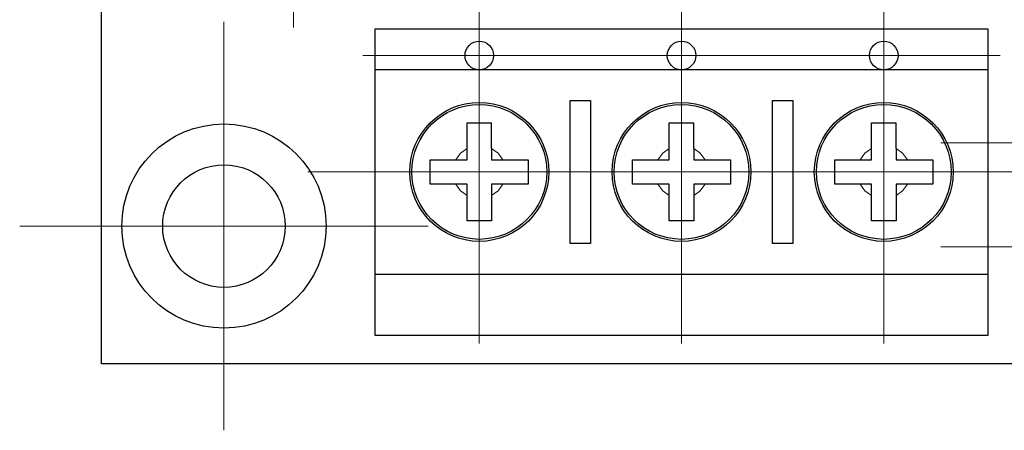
# Model space of a CAD drawing. Header units: millimetres. Extents: x 8.3 to 21.2, y 4.9 to 15.7.
# Tile 2 of 12: x 8.3 to 10.7, y 10 to 11. Entities that reach past the tile are written whole.
import ezdxf

# ---------------------------------------------------------------- set-up
doc = ezdxf.new("R2010")
doc.units = ezdxf.units.MM
doc.linetypes.add('PHANTOM', pattern=[1.27, 0.635, -0.127, 0.127, -0.127, 0.127, -0.127])

# ---------------------------------------------------------------- blocks, each defined once
blk = doc.blocks.new('SW_CENTERMARKSYMBOL_5')
at = {"color": 0, "linetype": 'Continuous', "lineweight": 18}
for p, q in [((0, 0.25), (0, 0.42)), ((0, 0), (0, 0.25)), ((-0.25, 0), (-0.42, 0)), ((0, 0), (-0.25, 0)), ((0, 0), (0, -0.25)), ((0, 0), (0.25, 0)), ((0.25, 0), (0.42, 0)), ((0, -0.25), (0, -0.42))]:
    blk.add_line(p, q, dxfattribs=at)
blk = doc.blocks.new('SW_CENTERMARKSYMBOL_7')
at = {"color": 0, "linetype": 'Continuous', "lineweight": 18}
for p, q in [((0, 0.25), (0, 0.42)), ((0, 0), (0, 0.25)), ((-0.25, 0), (-0.42, 0)), ((0, 0), (-0.25, 0)), ((0, 0), (0, -0.25)), ((0, 0), (0.25, 0)), ((0.25, 0), (0.42, 0)), ((0, -0.25), (0, -0.42))]:
    blk.add_line(p, q, dxfattribs=at)
blk = doc.blocks.new('SW_CENTERMARKSYMBOL_8')
at = {"color": 0, "linetype": 'Continuous', "lineweight": 18}
for p, q in [((0, 0.25), (0, 0.42)), ((0, 0), (0, 0.25)), ((-0.25, 0), (-0.42, 0)), ((0, 0), (-0.25, 0)), ((0, 0), (0, -0.25)), ((0, 0), (0.25, 0)), ((0.25, 0), (0.42, 0)), ((0, -0.25), (0, -0.42))]:
    blk.add_line(p, q, dxfattribs=at)
blk = doc.blocks.new('SW_CENTERMARKSYMBOL_9')
at = {"color": 0, "linetype": 'Continuous', "lineweight": 18}
for p, q in [((0, 0.25), (0, 0.42)), ((0, 0), (0, 0.25)), ((-0.25, 0), (-0.42, 0)), ((0, 0), (-0.25, 0)), ((0, 0), (0, -0.25)), ((0, 0), (0.25, 0)), ((0.25, 0), (0.42, 0)), ((0, -0.25), (0, -0.42))]:
    blk.add_line(p, q, dxfattribs=at)
blk = doc.blocks.new('SW_CENTERMARKSYMBOL_12')
at = {"color": 0, "linetype": 'Continuous', "lineweight": 18}
for p, q in [((0, 0.25), (0, 0.29)), ((0, 0), (0, 0.25)), ((-0.25, 0), (-0.29, 0)), ((0, 0), (-0.25, 0)), ((0, 0), (0, -0.25)), ((0, 0), (0.25, 0)), ((0.25, 0), (0.29, 0)), ((0, -0.25), (0, -0.29))]:
    blk.add_line(p, q, dxfattribs=at)
blk = doc.blocks.new('SW_CENTERMARKSYMBOL_13')
at = {"color": 0, "linetype": 'Continuous', "lineweight": 18}
for p, q in [((0, 0.25), (0, 0.29)), ((0, 0), (0, 0.25)), ((-0.25, 0), (-0.29, 0)), ((0, 0), (-0.25, 0)), ((0, 0), (0, -0.25)), ((0, 0), (0.25, 0)), ((0.25, 0), (0.29, 0)), ((0, -0.25), (0, -0.29))]:
    blk.add_line(p, q, dxfattribs=at)
blk = doc.blocks.new('SW_CENTERMARKSYMBOL_26')
at = {"color": 0, "linetype": 'Continuous', "lineweight": 18}
for p, q in [((0, 0.25), (0, 0.285)), ((0, 0), (0, 0.25)), ((-0.25, 0), (-0.285, 0)), ((0, 0), (-0.25, 0)), ((0, 0), (0, -0.25)), ((0, 0), (0.25, 0)), ((0.25, 0), (0.285, 0)), ((0, -0.25), (0, -0.285))]:
    blk.add_line(p, q, dxfattribs=at)
blk = doc.blocks.new('SW_CENTERMARKSYMBOL_27')
at = {"color": 0, "linetype": 'Continuous', "lineweight": 18}
for p, q in [((0, 0.25), (0, 0.285)), ((0, 0), (0, 0.25)), ((-0.25, 0), (-0.285, 0)), ((0, 0), (-0.25, 0)), ((0, 0), (0, -0.25)), ((0, 0), (0.25, 0)), ((0.25, 0), (0.285, 0)), ((0, -0.25), (0, -0.285))]:
    blk.add_line(p, q, dxfattribs=at)
blk = doc.blocks.new('SW_CENTERMARKSYMBOL_28')
at = {"color": 0, "linetype": 'Continuous', "lineweight": 18}
for p, q in [((0, 0.25), (0, 0.285)), ((0, 0), (0, 0.25)), ((-0.25, 0), (-0.285, 0)), ((0, 0), (-0.25, 0)), ((0, 0), (0, -0.25)), ((0, 0), (0.25, 0)), ((0.25, 0), (0.285, 0)), ((0, -0.25), (0, -0.285))]:
    blk.add_line(p, q, dxfattribs=at)
blk = doc.blocks.new('SW_CENTERMARKSYMBOL_29')
at = {"color": 0, "linetype": 'Continuous', "lineweight": 18}
for p, q in [((0, 0.25), (0, 0.5)), ((0, 0), (0, 0.25)), ((-0.25, 0), (-0.5, 0)), ((0, 0), (-0.25, 0)), ((0, 0), (0, -0.25)), ((0, 0), (0.25, 0)), ((0.25, 0), (0.5, 0)), ((0, -0.25), (0, -0.5))]:
    blk.add_line(p, q, dxfattribs=at)

msp = doc.modelspace()

# ---------------------------------------------------------------- linework, layer by layer
at = {"color": 7, "linetype": 'Continuous', "lineweight": 25}
for p, q in [((8.4629, 10.1701), (8.4629, 14.5451)), ((9.1329, 10.9901), (10.6329, 10.9901)), ((9.1329, 10.8901), (9.1329, 10.9901)), ((10.6329, 10.9901), (10.6329, 10.8901)), ((10.6329, 10.8901), (9.1329, 10.8901)), ((9.1329, 10.3901), (9.1329, 10.8901)), ((10.6329, 10.8901), (10.6329, 10.3901)), ((9.6104, 10.8151), (9.6604, 10.8151)), ((9.6104, 10.4651), (9.6104, 10.8151)), ((9.6604, 10.8151), (9.6604, 10.4651)), ((10.1054, 10.8151), (10.1554, 10.8151)), ((10.1054, 10.4651), (10.1054, 10.8151)), ((10.1554, 10.8151), (10.1554, 10.4651)), ((9.3579, 10.7601), (9.4179, 10.7601)), ((9.3579, 10.6978), (9.3579, 10.7601)), ((9.4179, 10.6978), (9.4179, 10.7601)), ((9.8529, 10.7601), (9.9129, 10.7601)), ((9.8529, 10.6978), (9.8529, 10.7601)), ((9.9129, 10.6978), (9.9129, 10.7601)), ((10.3479, 10.7601), (10.4079, 10.7601)), ((10.3479, 10.6978), (10.3479, 10.7601)), ((10.4079, 10.6978), (10.4079, 10.7601)), ((9.3579, 10.6701), (9.3579, 10.6978)), ((9.4179, 10.6978), (9.4179, 10.6701)), ((9.8529, 10.6701), (9.8529, 10.6978)), ((9.9129, 10.6978), (9.9129, 10.6701)), ((10.3479, 10.6701), (10.3479, 10.6978)), ((10.4079, 10.6978), (10.4079, 10.6701)), ((9.2679, 10.6701), (9.3302, 10.6701)), ((9.2679, 10.6101), (9.2679, 10.6701)), ((9.3302, 10.6701), (9.3579, 10.6701)), ((9.4179, 10.6701), (9.4456, 10.6701)), ((9.4456, 10.6701), (9.5079, 10.6701)), ((9.5079, 10.6701), (9.5079, 10.6101)), ((9.7629, 10.6701), (9.8252, 10.6701)), ((9.7629, 10.6101), (9.7629, 10.6701)), ((9.8252, 10.6701), (9.8529, 10.6701)), ((9.9129, 10.6701), (9.9406, 10.6701)), ((9.9406, 10.6701), (10.0029, 10.6701)), ((10.0029, 10.6701), (10.0029, 10.6101)), ((10.2579, 10.6701), (10.3202, 10.6701)), ((10.2579, 10.6101), (10.2579, 10.6701)), ((10.3202, 10.6701), (10.3479, 10.6701)), ((10.4079, 10.6701), (10.4356, 10.6701)), ((10.4356, 10.6701), (10.4979, 10.6701)), ((10.4979, 10.6701), (10.4979, 10.6101)), ((9.3302, 10.6101), (9.2679, 10.6101)), ((9.3579, 10.6101), (9.3302, 10.6101)), ((9.3579, 10.5825), (9.3579, 10.6101)), ((9.4179, 10.6101), (9.4179, 10.5825)), ((9.4456, 10.6101), (9.4179, 10.6101)), ((9.5079, 10.6101), (9.4456, 10.6101)), ((9.8252, 10.6101), (9.7629, 10.6101)), ((9.8529, 10.6101), (9.8252, 10.6101)), ((9.8529, 10.5825), (9.8529, 10.6101)), ((9.9129, 10.6101), (9.9129, 10.5825)), ((9.9406, 10.6101), (9.9129, 10.6101)), ((10.0029, 10.6101), (9.9406, 10.6101)), ((10.3202, 10.6101), (10.2579, 10.6101)), ((10.3479, 10.6101), (10.3202, 10.6101)), ((10.3479, 10.5825), (10.3479, 10.6101)), ((10.4079, 10.6101), (10.4079, 10.5825)), ((10.4356, 10.6101), (10.4079, 10.6101)), ((10.4979, 10.6101), (10.4356, 10.6101)), ((9.3579, 10.5201), (9.3579, 10.5825)), ((9.4179, 10.5825), (9.4179, 10.5201)), ((9.8529, 10.5201), (9.8529, 10.5825)), ((9.9129, 10.5825), (9.9129, 10.5201)), ((10.3479, 10.5201), (10.3479, 10.5825)), ((10.4079, 10.5825), (10.4079, 10.5201)), ((9.4179, 10.5201), (9.3579, 10.5201)), ((9.9129, 10.5201), (9.8529, 10.5201)), ((10.4079, 10.5201), (10.3479, 10.5201)), ((9.6604, 10.4651), (9.6104, 10.4651)), ((10.1554, 10.4651), (10.1054, 10.4651)), ((9.1329, 10.3901), (10.6329, 10.3901)), ((9.1329, 10.2401), (9.1329, 10.3901)), ((10.6329, 10.3901), (10.6329, 10.2401)), ((10.6329, 10.2401), (9.1329, 10.2401)), ((12.7629, 10.1701), (8.4629, 10.1701))]:
    msp.add_line(p, q, dxfattribs=at)
at = {"color": 8, "linetype": 'PHANTOM', "lineweight": 18, "flags": 128}
for points in [[(9.3579, 10.6978), (9.3419, 10.6861), (9.3302, 10.6701)], [(9.4456, 10.6701), (9.4339, 10.6861), (9.4179, 10.6978)], [(9.8529, 10.6978), (9.8369, 10.6861), (9.8252, 10.6701)], [(9.9406, 10.6701), (9.9289, 10.6861), (9.9129, 10.6978)], [(10.3479, 10.6978), (10.3319, 10.6861), (10.3202, 10.6701)], [(10.4356, 10.6701), (10.4239, 10.6861), (10.4079, 10.6978)], [(9.3302, 10.6101), (9.3419, 10.5941), (9.3579, 10.5825)], [(9.4179, 10.5825), (9.4339, 10.5941), (9.4456, 10.6101)], [(9.8252, 10.6101), (9.8369, 10.5941), (9.8529, 10.5825)], [(9.9129, 10.5825), (9.9289, 10.5941), (9.9406, 10.6101)], [(10.3202, 10.6101), (10.3319, 10.5941), (10.3479, 10.5825)], [(10.4079, 10.5825), (10.4239, 10.5941), (10.4356, 10.6101)]]:
    msp.add_lwpolyline(points, dxfattribs=at)
at = {"color": 7, "linetype": 'Continuous', "lineweight": 25}
for centre, radius in [((9.3879, 10.9251), 0.035), ((9.8829, 10.9251), 0.035), ((10.3779, 10.9251), 0.035), ((9.3879, 10.6401), 0.17), ((9.3879, 10.6401), 0.165), ((9.8829, 10.6401), 0.17), ((9.8829, 10.6401), 0.165), ((10.3779, 10.6401), 0.17), ((10.3779, 10.6401), 0.165), ((8.7629, 10.5076), 0.25), ((8.7629, 10.5076), 0.15)]:
    msp.add_circle(centre, radius, dxfattribs=at)

# ---------------------------------------------------------------- block references
at = {"color": 7, "linetype": 'Continuous', "lineweight": 18}
for name, p in [('SW_CENTERMARKSYMBOL_5', (8.9329, 11.4139)), ('SW_CENTERMARKSYMBOL_26', (9.3879, 10.9251)), ('SW_CENTERMARKSYMBOL_27', (9.8829, 10.9251)), ('SW_CENTERMARKSYMBOL_28', (10.3779, 10.9251)), ('SW_CENTERMARKSYMBOL_8', (9.3879, 10.6401)), ('SW_CENTERMARKSYMBOL_7', (9.8829, 10.6401)), ('SW_CENTERMARKSYMBOL_9', (10.3779, 10.6401)), ('SW_CENTERMARKSYMBOL_29', (8.7629, 10.5076)), ('SW_CENTERMARKSYMBOL_12', (10.8079, 10.7111)), ('SW_CENTERMARKSYMBOL_13', (10.8079, 10.4571))]:
    msp.add_blockref(name, p, dxfattribs=at)

doc.saveas('drawing.dxf')
